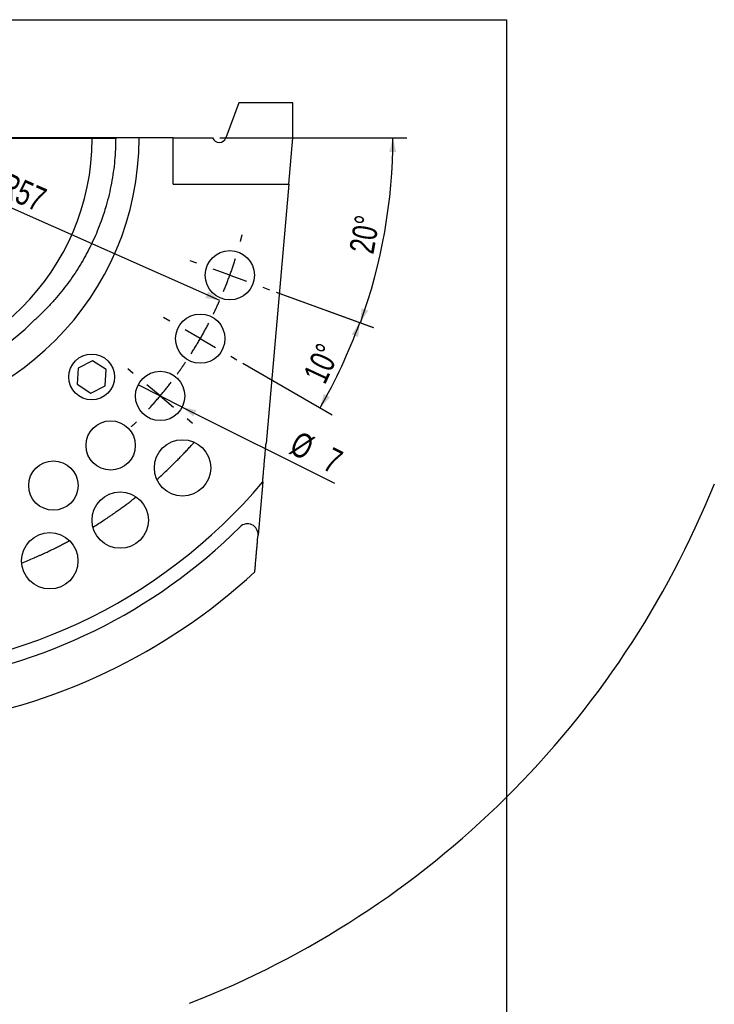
# Model space of a CAD drawing. Header units: millimetres. Extents: x 8 to 862, y 8 to 585.
# Tile 84 of 84: x 763 to 862, y 445 to 585. Entities that reach past the tile are written whole.
import ezdxf

# ---------------------------------------------------------------- set-up
doc = ezdxf.new("R2010")
doc.units = ezdxf.units.MM
doc.linetypes.add('CENTERX2', pattern=[20.32, 12.7, -2.54, 2.54, -2.54])
doc.layers.add('CENTERLINE', color=4, linetype='CENTERX2')
doc.layers.add('DIMENSIONS', color=2, linetype='Continuous')
doc.layers.add('OUTLINE', color=7, linetype='Continuous', lineweight=25)
doc.styles.add('SLDTEXTSTYLE0', font='TXT', dxfattribs={"width": 0.75})
doc.dimstyles.new('SLDDIMSTYLE23', dxfattribs={"dimtxt": 3.5, "dimasz": 2, "dimexe": 0, "dimexo": 0.0625, "dimgap": 0.875, "dimtad": 1, "dimrnd": 1e-09, "dimzin": 12, "dimdsep": 46, "dimtxsty": 'SLDTEXTSTYLE0', "dimsah": 1, "dimcen": 0, "dimadec": 0, "dimazin": 3, "dimtfac": 1, "dimtofl": 0, "dimtmove": 0, "dimatfit": 3, "dimfxl": 0, "dimfrac": 2, "dimtolj": 1, "dimtzin": 12, "dimarcsym": 0})
doc.dimstyles.new('SLDDIMSTYLE35', dxfattribs={"dimtxt": 3.5, "dimasz": 2, "dimexe": 0, "dimexo": 0.0625, "dimgap": 0.875, "dimtad": 1, "dimrnd": 1e-09, "dimzin": 12, "dimdsep": 46, "dimtxsty": 'SLDTEXTSTYLE0', "dimblk1": 'NONE', "dimsah": 1, "dimcen": 0, "dimadec": 0, "dimazin": 3, "dimtfac": 1, "dimtmove": 0, "dimatfit": 3, "dimldrblk": 'NONE', "dimfxl": 0, "dimfrac": 2, "dimtolj": 1, "dimtzin": 12, "dimarcsym": 0})
doc.dimstyles.new('SLDDIMSTYLE8', dxfattribs={"dimtxt": 3.5, "dimasz": 2, "dimexe": 0, "dimexo": 0.0625, "dimgap": 0.875, "dimtad": 1, "dimdec": 4, "dimzin": 12, "dimdsep": 46, "dimtxsty": 'SLDTEXTSTYLE0', "dimsah": 1, "dimcen": 0.09, "dimazin": 3, "dimtfac": 1, "dimtofl": 0, "dimtmove": 0, "dimatfit": 3, "dimfxl": 0, "dimfrac": 2, "dimtolj": 1, "dimtzin": 12, "dimarcsym": 0})

# ---------------------------------------------------------------- blocks, each defined once
blk = doc.blocks.new('_D_86')
at = {"layer": 'DIMENSIONS'}
for p, q in [((799.31, 546.32), (813.07, 541.31)), ((794.59, 536.21), (807.27, 528.89))]:
    blk.add_line(p, q, dxfattribs=at)
blk.add_arc((739.17, 568.21), 76.64, 330, 340, dxfattribs=at)
for points in [[(811.19, 542), (810.01, 540.3), (810.95, 539.95)], [(805.54, 529.89), (806.96, 531.39), (806.08, 531.88)]]:
    blk.add_solid(points, dxfattribs=at)
at = {"layer": 'DIMENSIONS', "insert": (803.05, 534.53), "char_height": 3.5, "attachment_point": 1, "rotation": 65, "style": 'SLDTEXTSTYLE0'}
blk.add_mtext('10°', dxfattribs=at)
blk = doc.blocks.new('_D_87')
at = {"layer": 'DIMENSIONS'}
blk.add_line((791.29, 545.14), (739.17, 568.21), dxfattribs=at)
blk.add_arc((739.17, 568.21), 131.85, 291.267, 338.1374, dxfattribs=at)
blk.add_solid([(791.29, 545.14), (789.66, 546.41), (789.26, 545.49)], dxfattribs=at)
at = {"layer": 'DIMENSIONS', "insert": (761.08, 563.43), "char_height": 3.5, "attachment_point": 1, "rotation": 336.1278, "style": 'SLDTEXTSTYLE0'}
blk.add_mtext('R57', dxfattribs=at)
blk = doc.blocks.new('_D_92')
at = {"layer": 'DIMENSIONS'}
for p, q in [((791.29, 568.21), (817.88, 568.21)), ((799.31, 546.32), (813.13, 541.29))]:
    blk.add_line(p, q, dxfattribs=at)
blk.add_arc((739.17, 568.21), 76.72, 340, 0, dxfattribs=at)
for points in [[(815.88, 568.21), (815.36, 566.22), (816.36, 566.2)], [(811.25, 541.97), (812.39, 543.69), (811.44, 544.02)]]:
    blk.add_solid(points, dxfattribs=at)
at = {"layer": 'DIMENSIONS', "insert": (809.66, 552.2), "char_height": 3.5, "attachment_point": 1, "rotation": 80, "style": 'SLDTEXTSTYLE0'}
blk.add_mtext('20°', dxfattribs=at)
blk = doc.blocks.new('_D_93')
at = {"layer": 'DIMENSIONS'}
for q in [(779.7, 533.14), (807.57, 519.17)]:
    blk.add_line((785.96, 530), q, dxfattribs=at)
blk.add_solid([(785.96, 530), (787.52, 528.66), (787.97, 529.55)], dxfattribs=at)
at = {"layer": 'DIMENSIONS', "char_height": 3.5, "attachment_point": 1, "rotation": 333.3894, "style": 'SLDTEXTSTYLE0'}
for s, insert in [('%%c', (802.55, 526.71)), ('7', (807.3, 524.4))]:
    blk.add_mtext(s, dxfattribs=dict(at, insert=insert))
blk = doc.blocks.new('_None')
blk = doc.blocks.new('SW_CENTERMARKSYMBOL_1')
at = {"layer": 'CENTERLINE', "color": 0}
for p, q in [((-4.7, 1.71), (-5.64, 2.05)), ((0, 0), (-2.35, 0.86)), ((0, 0), (2.35, -0.86)), ((4.7, -1.71), (5.64, -2.05)), ((-8.53, -6.5), (-9.4, -6)), ((-4.2, -9), (-6.36, -7.75)), ((-4.2, -9), (-2.03, -10.25)), ((0.13, -11.5), (1, -12)), ((-13.73, -13.93), (-14.49, -13.29)), ((-9.9, -17.14), (-11.81, -15.54)), ((-9.9, -17.14), (-7.98, -18.75)), ((-6.07, -20.36), (-5.3, -21))]:
    blk.add_line(p, q, dxfattribs=at)
for start, end in [(345.0259, 346.0311), (340, 342.513), (337.487, 340), (335.0259, 336.0311), (333.9689, 334.9741), (330, 332.513), (327.487, 330), (325.0259, 326.0311), (323.9689, 324.9741), (320, 322.513), (317.487, 320), (313.9689, 314.9741)]:
    blk.add_arc((-53.56, 19.5), 57, start, end, dxfattribs=at)

msp = doc.modelspace()

# ---------------------------------------------------------------- linework, layer by layer
at = {"layer": 'OUTLINE'}
for p, q in [((8, 585), (832, 585)), ((832, 585), (832, 8)), ((793.9859, 573.20876), (792.16604, 568.20876)), ((801.66604, 573.20876), (793.9859, 573.20876)), ((801.66604, 568.20876), (801.66604, 573.20876)), ((773.18472, 568.10876), (758.47006, 568.10876)), ((764.612, 568.20876), (761.612, 568.20876)), ((766.12362, 568.20876), (764.612, 568.20876)), ((764.612, 568.20876), (764.612, 568.12973)), ((764.6226, 568.16918), (764.612, 568.12973)), ((764.612, 568.12973), (764.612, 568.10876)), ((767.04192, 568.20876), (766.12362, 568.20876)), ((769.2013, 568.20876), (767.04192, 568.20876)), ((769.2013, 568.20876), (769.1745, 568.10876)), ((769.28281, 568.20876), (769.2013, 568.20876)), ((776.51604, 568.20876), (769.28281, 568.20876)), ((776.51373, 568.10876), (773.18472, 568.10876)), ((779.83726, 568.20876), (776.51604, 568.20876)), ((784.66605, 568.20876), (779.83726, 568.20876)), ((784.66605, 561.65876), (784.66605, 568.20876)), ((784.66605, 568.20876), (787.66605, 568.20876)), ((787.66605, 568.20876), (790.28666, 568.20876)), ((801.09299, 561.65876), (801.66604, 568.20876)), ((784.66605, 561.65876), (801.09299, 561.65876)), ((801.09299, 561.65876), (797.86972, 524.81662)), ((771.17578, 535.53377), (771.04498, 533.22807)), ((773.23798, 536.57333), (771.17578, 535.53377)), ((775.16936, 535.3072), (773.23798, 536.57333)), ((775.03856, 533.00151), (775.16936, 535.3072)), ((771.04498, 533.22807), (772.97637, 531.96195)), ((772.97637, 531.96195), (775.03856, 533.00151)), ((797.39192, 519.35525), (796.72992, 511.78856)), ((796.67563, 511.168), (796.72992, 511.78856))]:
    msp.add_line(p, q, dxfattribs=at)
for centre, radius in [((792.72852, 548.71361), 3.5), ((788.52949, 539.70876), 3.5), ((773.10717, 534.26764), 3.25), ((782.83058, 531.56987), 3.5), ((775.80494, 524.54423), 3.5), ((786.01187, 521.36294), 4), ((767.66604, 518.84532), 3.5), ((777.16548, 513.93994), 4), ((767.1645, 508.16587), 4)]:
    msp.add_circle(centre, radius, dxfattribs=at)
for centre, radius, start, end in [((739.16604, 568.20876), 40.67122, 180, 0), ((739.16604, 568.20876), 34.01882, 180.168424, 359.831576), ((791.22635, 568.55078), 1, 200, 340), ((739.16604, 568.20876), 36.55, 225, 315), ((739.16604, 568.20876), 76, 219.9913068, 320.0086932), ((795.23562, 511.91929), 1.5, 355, 134.8878689), ((739.16604, 568.20876), 77.95, 277.3706368, 314.8878689), ((739.16604, 568.20876), 84, 278.0127777, 312.8351284)]:
    msp.add_arc(centre, radius, start, end, dxfattribs=at)
msp.add_ellipse((761.6226, 557.01261), major_axis=(2.99076, 11.19598), ratio=0.021013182, start_param=6.204683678, end_param=6.288798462, dxfattribs=at)
for points, knots in [([(776.51604, 568.20876), (776.50885, 567.67227), (776.49445, 566.59899), (776.3785, 564.99268), (776.19268, 563.38258), (775.92824, 561.77246), (775.58675, 560.16599), (775.21142, 558.7401), (774.83144, 557.48998), (774.58078, 556.77337), (774.45539, 556.41487)], [0, 0, 0, 0, 0.133759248, 0.267590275, 0.40134952, 0.53777861, 0.674283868, 0.810712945, 0.90530577, 1, 1, 1, 1]), ([(774.45539, 556.41487), (774.27642, 555.9373), (773.9319, 555.01799), (773.34855, 553.6859), (772.73208, 552.41113), (772.06342, 551.1629), (771.33838, 549.93173), (770.55558, 548.72064), (769.71511, 547.53231), (768.82622, 546.38042), (768.03474, 545.43884), (767.36361, 544.69085), (766.82871, 544.1209), (766.28122, 543.56327), (765.81533, 543.10957), (765.48608, 542.79951), (765.29713, 542.62455), (765.16572, 542.50417), (765.07032, 542.41768), (765.02529, 542.37706), (765.01263, 542.36566), (765.01135, 542.36451), (765.0108, 542.36401)], [0, 0, 0, 0, 0.088958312, 0.171244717, 0.253599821, 0.335954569, 0.41824062, 0.502848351, 0.58753343, 0.672214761, 0.756817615, 0.802351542, 0.847884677, 0.893578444, 0.939260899, 0.962138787, 0.973651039, 0.985149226, 0.994668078, 0.99739822, 0.998876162, 1, 1, 1, 1]), ([(782.36886, 519.71114), (782.60118, 519.9198), (783.06577, 520.33706), (783.62337, 520.85688), (784.04487, 521.25722), (784.3297, 521.53113), (784.58733, 521.78195), (784.81611, 522.00706), (785.01274, 522.20217), (785.2247, 522.41426), (785.44776, 522.63969), (785.67795, 522.87467), (785.98528, 523.19158), (786.36425, 523.58823), (786.80855, 524.06301), (787.24022, 524.53316), (787.52255, 524.84839), (787.66367, 525.00595)], [0, 0, 0, 0, 0.131051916, 0.262071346, 0.314318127, 0.366568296, 0.418689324, 0.452475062, 0.486339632, 0.520050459, 0.561360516, 0.602882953, 0.644373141, 0.733156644, 0.822044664, 0.911052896, 1, 1, 1, 1]), ([(797.39283, 519.36574), (797.39344, 519.37266), (797.39468, 519.3868), (797.40434, 519.49719), (797.41873, 519.6618), (797.43571, 519.85583), (797.45364, 520.06078), (797.47153, 520.26519), (797.49077, 520.48519), (797.51554, 520.76826), (797.54618, 521.11848), (797.58325, 521.54211), (797.62175, 521.98228), (797.6649, 522.47548), (797.71234, 523.01769), (797.76421, 523.61062), (797.81674, 524.21103), (797.85206, 524.61475), (797.86972, 524.81662)], [0, 0, 0, 0, 0.05133151, 0.104783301, 0.156044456, 0.208579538, 0.248770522, 0.288975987, 0.33024555, 0.371523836, 0.439264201, 0.507031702, 0.57650382, 0.645989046, 0.733762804, 0.821550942, 0.910772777, 1, 1, 1, 1]), ([(773.29098, 512.94584), (773.55601, 513.11098), (774.086, 513.44123), (774.72539, 513.85633), (775.21001, 514.17739), (775.53808, 514.39768), (775.83535, 514.59995), (776.09974, 514.78192), (776.32727, 514.93992), (776.57283, 515.11199), (776.83165, 515.29524), (777.09915, 515.4867), (777.45684, 515.74541), (777.89892, 516.07024), (778.41893, 516.46065), (778.92568, 516.8487), (779.25846, 517.11011), (779.42479, 517.24078)], [0, 0, 0, 0, 0.131052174, 0.262071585, 0.314318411, 0.366568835, 0.418689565, 0.452475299, 0.486339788, 0.520050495, 0.56136054, 0.602883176, 0.644373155, 0.733156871, 0.822044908, 0.911052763, 1, 1, 1, 1]), ([(763.17624, 507.85967), (763.46592, 507.97629), (764.04521, 508.20949), (764.74696, 508.50725), (765.27997, 508.73928), (765.64131, 508.89926), (765.96919, 509.04683), (766.26116, 509.18013), (766.51267, 509.29622), (766.78438, 509.42303), (767.07109, 509.55856), (767.36777, 509.70065), (767.76495, 509.89332), (768.25673, 510.13645), (768.83662, 510.43063), (769.40306, 510.72479), (769.77618, 510.92444), (769.96267, 511.02423)], [0, 0, 0, 0, 0.1310520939, 0.2620715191, 0.3143182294, 0.3665686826, 0.4186895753, 0.4524752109, 0.4863399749, 0.520050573, 0.5613607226, 0.6028831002, 0.6443731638, 0.7331568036, 0.8220448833, 0.9110528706, 1, 1, 1, 1]), ([(796.27689, 506.61046), (796.27708, 506.61259), (796.27759, 506.61838), (796.28298, 506.68008), (796.29323, 506.79727), (796.30649, 506.94873), (796.3213, 507.11805), (796.34041, 507.33643), (796.36438, 507.61041), (796.39337, 507.94175), (796.42923, 508.35167), (796.47246, 508.84578), (796.52302, 509.42369), (796.57413, 510.0079), (796.62512, 510.59077), (796.65879, 510.97559), (796.67563, 511.168)], [0, 0, 0, 0, 0.034645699, 0.094052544, 0.153498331, 0.202325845, 0.251335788, 0.300230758, 0.368260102, 0.436548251, 0.50469604, 0.605471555, 0.706623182, 0.807560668, 0.903774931, 1, 1, 1, 1])]:
    msp.add_open_spline(points, degree=3, knots=knots, dxfattribs=at)

# ---------------------------------------------------------------- block references
at = {"layer": 'CENTERLINE'}
msp.add_blockref('SW_CENTERMARKSYMBOL_1', (792.72852, 548.71361), dxfattribs=at)

# ---------------------------------------------------------------- dimensions: what is measured, and where the dimension line sits
at = {"layer": 'DIMENSIONS'}
dim = msp.add_radius_dim(center=(739.16604, 568.20876), mpoint=(791.28972, 545.14098), dimstyle='SLDDIMSTYLE23', dxfattribs=at)
dim.commit()
dim.dimension.update_dxf_attribs({"geometry": '_D_87', "text_midpoint": (763.05269, 557.63754), "dimtype": 164})
for base, line2, picture, middle in [((814.7158, 554.8873), ((776.51604, 568.20876), (790.28666, 568.20876)), '_D_92', (814.7158, 554.8873)), ((808.62887, 535.81771), ((793.72565, 536.70876), (783.33334, 542.70876)), '_D_86', (808.62887, 535.81771))]:
    dim = msp.add_angular_dim_2l(base=base, line1=((798.36668, 546.66149), (787.09037, 550.76574)), line2=line2, dimstyle='SLDDIMSTYLE8', dxfattribs=at)
    dim.commit()
    dim.dimension.update_dxf_attribs({"geometry": picture, "text_midpoint": middle, "dimtype": 162})
dim = msp.add_diameter_dim_2p(p1=(779.70133, 533.1376), p2=(785.95983, 530.00214), dimstyle='SLDDIMSTYLE35', dxfattribs=at)
dim.commit()
dim.dimension.update_dxf_attribs({"geometry": '_D_93', "text_midpoint": (804.20294, 520.86247), "dimtype": 163})

doc.saveas('drawing.dxf')
